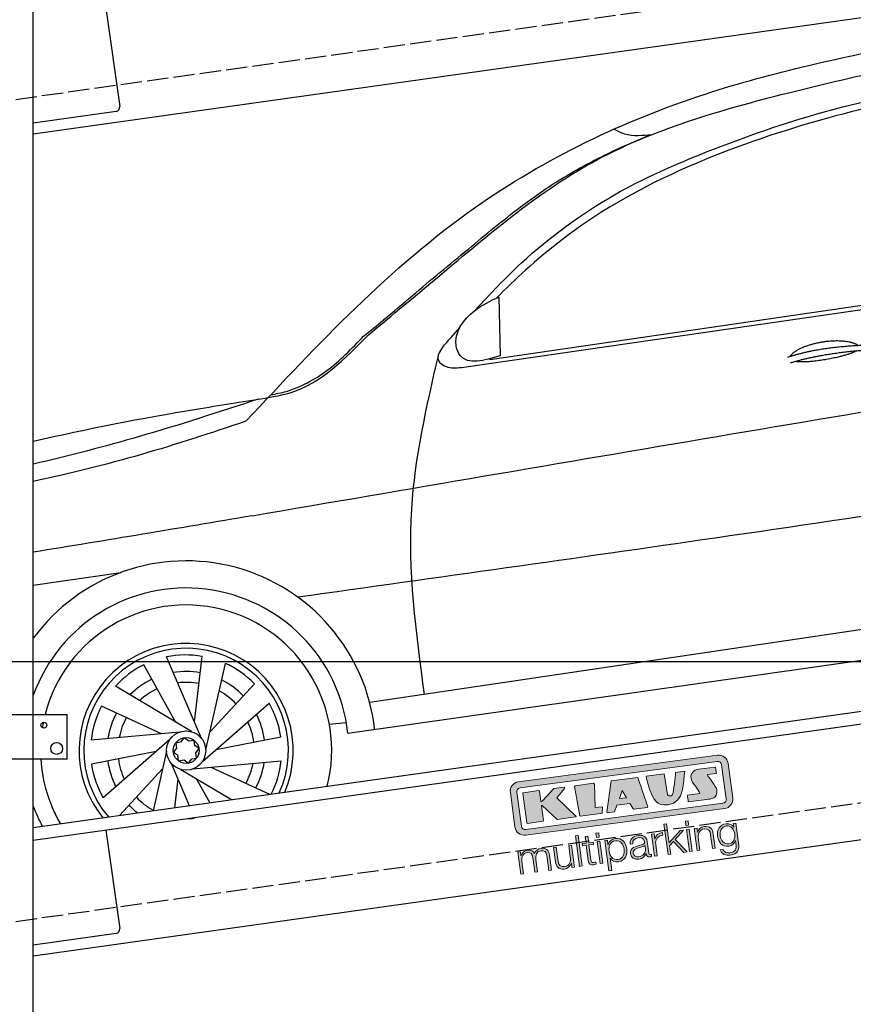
# Model space of a CAD drawing. Extents: x 13 to 6414, y -200 to 5951.
# Tile 3 of 6: x 1252 to 3214, y 1434 to 3752. Entities that reach past the tile are written whole.
import ezdxf

# ---------------------------------------------------------------- set-up
doc = ezdxf.new("R2010")
doc.units = 0
doc.header["$LTSCALE"] = 10
doc.header["$MEASUREMENT"] = 0
doc.linetypes.add('GEN3', pattern=[6.25, 5, -1.25])
doc.layers.get('0').update_dxf_attribs({"linetype": 'CONTINUOUS'})
doc.layers.get('DEFPOINTS').update_dxf_attribs({"linetype": 'CONTINUOUS'})
doc.layers.add('3', color=6, linetype='GEN3')
doc.layers.add('CAR', color=1, linetype='CONTINUOUS')
for name, color, linetype, lineweight in [('AM_0', 7, 'CONTINUOUS', 30), ('AM_5', 3, 'CONTINUOUS', 15), ('Logo', 7, 'CONTINUOUS', 25)]:
    doc.layers.add(name, color=color, linetype=linetype, lineweight=lineweight)
doc.dimstyles.new('KLAUS_DXF', dxfattribs={"dimscale": 20, "dimtxt": 3.5, "dimasz": 2, "dimexe": 2, "dimexo": 1, "dimgap": 1.5, "dimtad": 1, "dimlfac": 0.1, "dimdsep": 46, "dimtxsty": 'Standard', "dimblk": 'DOT', "dimcen": 2, "dimclrd": 256, "dimclre": 256, "dimclrt": 2, "dimadec": 0, "dimazin": 0, "dimtfac": 1, "dimtmove": 2, "dimatfit": 3, "dimfxl": 1, "dimtolj": 1, "dimarcsym": 0})

# ---------------------------------------------------------------- blocks, each defined once
blk = doc.blocks.new('_DOT')
at = {"color": 0, "linetype": 'ByBlock'}
blk.add_line((-0.5, 0), (-1, 0), dxfattribs=at)
at = {"color": 0, "linetype": 'ByBlock', "const_width": 0.5}
blk.add_lwpolyline([(-0.25, 0, 1), (0.25, 0, 1)], format="xyb", close=True, dxfattribs=at)
blk = doc.blocks.new('*D10')
at = {"layer": 'AM_5', "lineweight": -2, "transparency": 16777216}
for p, q in [((5804.1, 2240), (84.1, 2240)), ((124.1, 330), (124.1, 2200)), ((504.1, 290), (84.1, 290))]:
    blk.add_line(p, q, dxfattribs=at)
at = {"layer": 'DEFPOINTS', "color": 0, "transparency": 16777216}
for p in [(124.1, 2240), (5824.1, 2240), (524.1, 290)]:
    blk.add_point(p, dxfattribs=at)
at = {"layer": 'AM_5', "lineweight": -2, "transparency": 16777216, "xscale": 40, "yscale": 40, "zscale": 40}
for p, rotation in [((124.1, 2240), 90), ((124.1, 290), 270)]:
    blk.add_blockref('_DOT', p, dxfattribs=dict(at, rotation=rotation))
at = {"layer": 'AM_5', "color": 2, "transparency": 16777216, "insert": (59.1, 1265), "char_height": 70, "attachment_point": 5, "rotation": 90}
blk.add_mtext('\\A1;195', dxfattribs=at)
blk = doc.blocks.new('*D11')
at = {"layer": 'AM_5', "lineweight": -2, "transparency": 16777216}
for p, q in [((504.1, 3240), (84.1, 3240)), ((124.1, 2280), (124.1, 3200)), ((5804.1, 2240), (84.1, 2240))]:
    blk.add_line(p, q, dxfattribs=at)
at = {"layer": 'DEFPOINTS', "color": 0, "transparency": 16777216}
for p in [(124.1, 3240), (524.1, 3240), (5824.1, 2240)]:
    blk.add_point(p, dxfattribs=at)
at = {"layer": 'AM_5', "lineweight": -2, "transparency": 16777216, "xscale": 40, "yscale": 40, "zscale": 40}
for p, rotation in [((124.1, 3240), 90), ((124.1, 2240), 270)]:
    blk.add_blockref('_DOT', p, dxfattribs=dict(at, rotation=rotation))
at = {"layer": 'AM_5', "color": 2, "transparency": 16777216, "insert": (59.1, 2740), "char_height": 70, "attachment_point": 5, "rotation": 90}
blk.add_mtext('\\A1;100', dxfattribs=at)
blk = doc.blocks.new('KLAUS')
at = {"layer": 'Logo'}
h = blk.add_hatch(color=8, dxfattribs=at)
h.dxf.hatch_style = 2
edge = h.paths.add_edge_path()
edge.add_spline(control_points=[(3.6, 29.09), (2.88, 29.09), (2.3, 28.51), (2.3, 27.8), (2.3, 27.8), (2.3, 16.11), (2.3, 16.11), (2.3, 15.39), (2.88, 14.81), (3.6, 14.81), (3.6, 14.81), (71.16, 14.81), (71.16, 14.81), (71.88, 14.81), (72.46, 15.39), (72.46, 16.11), (72.46, 16.11), (72.46, 27.8), (72.46, 27.8), (72.46, 28.51), (71.88, 29.09), (71.16, 29.09), (71.16, 29.09), (3.6, 29.09), (3.6, 29.09), (3.6, 29.09), (3.6, 29.09), (3.6, 29.09)], knot_values=[0, 0, 0, 0, 1, 1, 1, 2, 2, 2, 3, 3, 3, 4, 4, 4, 5, 5, 5, 6, 6, 6, 7, 7, 7, 8, 8, 8, 9, 9, 9, 9], degree=3, periodic=0)
edge = h.paths.add_edge_path()
edge.add_spline(control_points=[(3.35, 31.23), (3.35, 31.23), (71.47, 31.23), (71.47, 31.23), (73.26, 31.23), (74.71, 29.77), (74.71, 27.99), (74.71, 27.99), (74.71, 16.17), (74.71, 16.17), (74.71, 14.38), (73.26, 12.93), (71.47, 12.93), (71.47, 12.93), (3.35, 12.93), (3.35, 12.93), (1.56, 12.93), (0.11, 14.38), (0.11, 16.17), (0.11, 16.17), (0.11, 27.99), (0.11, 27.99), (0.11, 29.77), (1.56, 31.23), (3.35, 31.23), (3.35, 31.23), (3.35, 31.23), (3.35, 31.23)], knot_values=[0, 0, 0, 0, 1, 1, 1, 2, 2, 2, 3, 3, 3, 4, 4, 4, 5, 5, 5, 6, 6, 6, 7, 7, 7, 8, 8, 8, 9, 9, 9, 9], degree=3, periodic=0)
h = blk.add_hatch(color=8, dxfattribs=at)
h.dxf.hatch_style = 2
edge = h.paths.add_edge_path()
edge.add_spline(control_points=[(4.5, 27.33), (4.5, 27.33), (9.7, 27.33), (9.7, 27.33), (9.84, 27.33), (9.96, 27.22), (9.96, 27.08), (9.96, 27.08), (9.96, 23.69), (9.96, 23.69), (9.96, 23.69), (9.94, 23.64), (10.04, 23.59), (10.14, 23.53), (10.2, 23.57), (10.2, 23.57), (10.2, 23.57), (10.51, 23.75), (10.51, 23.75), (10.51, 23.75), (14.94, 27.33), (14.94, 27.33), (14.94, 27.33), (18.41, 27.33), (18.41, 27.33), (18.41, 27.33), (18.49, 27.33), (18.56, 27.2), (18.65, 27.04), (18.53, 26.91), (18.53, 26.91), (18.53, 26.91), (15.49, 24.11), (15.49, 24.11), (15.49, 24.11), (21.14, 17.06), (21.14, 17.06), (21.14, 17.06), (21.13, 16.91), (21.13, 16.91), (21.08, 16.84), (20.99, 16.82), (20.99, 16.82), (20.99, 16.82), (14.7, 16.82), (14.7, 16.82), (14.7, 16.82), (10.26, 22.17), (10.26, 22.17), (10.26, 22.17), (10.19, 22.24), (10.08, 22.21), (9.97, 22.18), (9.96, 22.11), (9.96, 22.11), (9.96, 22.11), (9.96, 17.08), (9.96, 17.08), (9.96, 16.94), (9.84, 16.82), (9.7, 16.82), (9.7, 16.82), (4.5, 16.82), (4.5, 16.82), (4.36, 16.82), (4.25, 16.94), (4.25, 17.08), (4.25, 17.08), (4.25, 27.08), (4.25, 27.08), (4.25, 27.22), (4.36, 27.33), (4.5, 27.33), (4.5, 27.33), (4.5, 27.33), (4.5, 27.33)], knot_values=[0, 0, 0, 0, 1, 1, 1, 2, 2, 2, 3, 3, 3, 4, 4, 4, 5, 5, 5, 6, 6, 6, 7, 7, 7, 8, 8, 8, 9, 9, 9, 10, 10, 10, 11, 11, 11, 12, 12, 12, 13, 13, 13, 14, 14, 14, 15, 15, 15, 16, 16, 16, 17, 17, 17, 18, 18, 18, 19, 19, 19, 20, 20, 20, 21, 21, 21, 22, 22, 22, 23, 23, 23, 24, 24, 24, 25, 25, 25, 25], degree=3, periodic=0)
h = blk.add_hatch(color=8, dxfattribs=at)
h.dxf.hatch_style = 2
h.paths.add_polyline_path([(22.42, 17.06), (21.97, 27.15), (22.24, 27.33), (28.55, 27.33), (28.86, 26.97), (28.01, 19.08), (30.26, 19.07), (30.44, 18.95), (30.08, 16.95), (29.49, 16.82), (22.6, 16.82)])
h = blk.add_hatch(color=8, dxfattribs=at)
h.paths.add_polyline_path([(36.52, 21.01), (38.93, 21.01), (37.87, 23.57)])
h.paths.add_polyline_path([(34.52, 27.33), (43.65, 27.33), (45.76, 16.94), (45.57, 16.82), (40.83, 16.82), (39.89, 18.95), (35.42, 18.95), (34.27, 16.82), (31.78, 16.82), (31.66, 17)])
h = blk.add_hatch(color=8, dxfattribs=at)
h.dxf.hatch_style = 2
edge = h.paths.add_edge_path()
edge.add_spline(control_points=[(52.69, 27.32), (52.69, 27.32), (52.88, 20.14), (52.88, 20.14), (53.01, 19.89), (53.2, 19.77), (53.43, 19.71), (53.91, 19.59), (54.43, 19.57), (54.64, 20.03), (55.23, 21.34), (56.27, 25.45), (56.6, 27.33), (56.6, 27.33), (59.77, 27.33), (59.77, 27.33), (58.77, 23.9), (58.56, 16.82), (52.63, 16.76), (48.72, 16.72), (48.01, 19.35), (47.27, 22.24), (46.89, 23.68), (46.54, 27.33), (46.54, 27.33), (46.54, 27.33), (52.69, 27.32), (52.69, 27.32), (52.69, 27.32), (52.69, 27.32), (52.69, 27.32)], knot_values=[0, 0, 0, 0, 1, 1, 1, 2, 2, 2, 3, 3, 3, 4, 4, 4, 5, 5, 5, 6, 6, 6, 7, 7, 7, 8, 8, 8, 9, 9, 9, 10, 10, 10, 10], degree=3, periodic=0)
h = blk.add_hatch(color=8, dxfattribs=at)
h.dxf.hatch_style = 2
edge = h.paths.add_edge_path()
edge.add_spline(control_points=[(64.46, 27.33), (64.46, 27.33), (70.31, 27.33), (70.31, 27.33), (70.31, 26.52), (70.31, 26.02), (70.31, 25.12), (70.31, 25.12), (67.3, 25.12), (67.3, 25.12), (67.24, 25.04), (67.25, 25.11), (67.25, 24.91), (67.25, 24.88), (69.73, 20.38), (69.73, 19.57), (69.73, 16.4), (67.22, 16.81), (65.9, 16.82), (65.9, 16.82), (59.59, 16.82), (59.59, 16.82), (59.59, 17.76), (59.59, 18.23), (59.59, 19.14), (59.59, 19.14), (63.75, 19.14), (63.75, 19.14), (63.82, 19.22), (63.81, 19.11), (63.81, 19.31), (63.81, 20.32), (61.58, 23.06), (61.58, 24.63), (61.58, 26.33), (62.83, 27.34), (64.46, 27.33), (64.46, 27.33), (64.46, 27.33), (64.46, 27.33)], knot_values=[0, 0, 0, 0, 1, 1, 1, 2, 2, 2, 3, 3, 3, 4, 4, 4, 5, 5, 5, 6, 6, 6, 7, 7, 7, 8, 8, 8, 9, 9, 9, 10, 10, 10, 11, 11, 11, 12, 12, 12, 13, 13, 13, 13], degree=3, periodic=0)
h = blk.add_hatch(color=30, dxfattribs=at)
h.dxf.hatch_style = 2
h.paths.add_polyline_path([(20.07, 0), (20.99, 0), (20.99, 10.45), (20.07, 10.45)])
h = blk.add_hatch(color=30, dxfattribs=at)
h.paths.add_polyline_path([(27.1, 0), (28.03, 0), (28.03, 7.55), (27.1, 7.55)])
h.paths.add_polyline_path([(27.1, 8.98), (28.03, 8.98), (28.03, 10.45), (27.1, 10.45)])
h = blk.add_hatch(color=30, dxfattribs=at)
h.dxf.hatch_style = 2
h.paths.add_polyline_path([(50.4, 0), (51.32, 0), (51.32, 2.87), (52.82, 4.11), (55.8, 0), (56.96, 0), (53.52, 4.76), (56.74, 7.55), (55.51, 7.55), (51.32, 3.89), (51.32, 10.45), (50.4, 10.45)])
h = blk.add_hatch(color=30, dxfattribs=at)
h.paths.add_polyline_path([(57.74, 0), (58.66, 0), (58.66, 7.55), (57.74, 7.55)])
h.paths.add_polyline_path([(57.74, 8.98), (58.66, 8.98), (58.66, 10.45), (57.74, 10.45)])
h = blk.add_hatch(color=30, dxfattribs=at)
h.dxf.hatch_style = 2
edge = h.paths.add_edge_path()
edge.add_spline(control_points=[(0, 0), (0, 0), (0.92, 0), (0.92, 0), (0.92, 0), (0.92, 4.22), (0.92, 4.22), (0.94, 5.8), (1.58, 7), (3.18, 7), (4.35, 7), (4.77, 6.15), (4.76, 5.12), (4.76, 5.12), (4.76, 0), (4.76, 0), (4.76, 0), (5.68, 0), (5.68, 0), (5.68, 0), (5.68, 4.27), (5.68, 4.27), (5.68, 5.68), (6.14, 7), (7.73, 7), (9.05, 7), (9.52, 6.32), (9.52, 5.08), (9.52, 5.08), (9.52, 0), (9.52, 0), (9.52, 0), (10.44, 0), (10.44, 0), (10.44, 0), (10.44, 5.12), (10.44, 5.12), (10.44, 6.91), (9.59, 7.77), (7.94, 7.77), (6.94, 7.77), (5.99, 7.29), (5.54, 6.3), (5.26, 7.29), (4.36, 7.77), (3.37, 7.77), (2.17, 7.77), (1.38, 7.19), (0.89, 6.28), (0.89, 6.28), (0.85, 6.28), (0.85, 6.28), (0.85, 6.28), (0.85, 7.55), (0.85, 7.55), (0.85, 7.55), (0, 7.55), (0, 7.55), (0, 7.55), (0, 0), (0, 0), (0, 0), (0, 0), (0, 0)], knot_values=[0, 0, 0, 0, 1, 1, 1, 2, 2, 2, 3, 3, 3, 4, 4, 4, 5, 5, 5, 6, 6, 6, 7, 7, 7, 8, 8, 8, 9, 9, 9, 10, 10, 10, 11, 11, 11, 12, 12, 12, 13, 13, 13, 14, 14, 14, 15, 15, 15, 16, 16, 16, 17, 17, 17, 18, 18, 18, 19, 19, 19, 20, 20, 20, 21, 21, 21, 21], degree=3, periodic=0)
h = blk.add_hatch(color=30, dxfattribs=at)
h.dxf.hatch_style = 2
edge = h.paths.add_edge_path()
edge.add_spline(control_points=[(18.31, 7.55), (18.31, 7.55), (17.39, 7.55), (17.39, 7.55), (17.39, 7.55), (17.39, 3.59), (17.39, 3.59), (17.39, 2.05), (16.7, 0.56), (15.12, 0.56), (13.66, 0.56), (13.15, 1.27), (13.1, 2.64), (13.1, 2.64), (13.1, 7.55), (13.1, 7.55), (13.1, 7.55), (12.18, 7.55), (12.18, 7.55), (12.18, 7.55), (12.18, 2.65), (12.18, 2.65), (12.18, 0.89), (12.93, -0.22), (14.83, -0.22), (15.96, -0.22), (16.95, 0.35), (17.44, 1.36), (17.44, 1.36), (17.47, 1.36), (17.47, 1.36), (17.47, 1.36), (17.47, 0), (17.47, 0), (17.47, 0), (18.31, 0), (18.31, 0), (18.31, 0), (18.31, 7.55), (18.31, 7.55), (18.31, 7.55), (18.31, 7.55), (18.31, 7.55)], knot_values=[0, 0, 0, 0, 1, 1, 1, 2, 2, 2, 3, 3, 3, 4, 4, 4, 5, 5, 5, 6, 6, 6, 7, 7, 7, 8, 8, 8, 9, 9, 9, 10, 10, 10, 11, 11, 11, 12, 12, 12, 13, 13, 13, 14, 14, 14, 14], degree=3, periodic=0)
h = blk.add_hatch(color=30, dxfattribs=at)
h.dxf.hatch_style = 2
edge = h.paths.add_edge_path()
edge.add_spline(control_points=[(24.22, 9.82), (24.22, 9.82), (23.3, 9.82), (23.3, 9.82), (23.3, 9.82), (23.3, 7.55), (23.3, 7.55), (23.3, 7.55), (21.98, 7.55), (21.98, 7.55), (21.98, 7.55), (21.98, 6.78), (21.98, 6.78), (21.98, 6.78), (23.3, 6.78), (23.3, 6.78), (23.3, 6.78), (23.3, 1.61), (23.3, 1.61), (23.28, 0.32), (23.71, -0.09), (24.94, -0.09), (25.22, -0.09), (25.48, -0.06), (25.76, -0.06), (25.76, -0.06), (25.76, 0.73), (25.76, 0.73), (25.5, 0.7), (25.23, 0.69), (24.97, 0.69), (24.31, 0.73), (24.22, 1.08), (24.22, 1.68), (24.22, 1.68), (24.22, 6.78), (24.22, 6.78), (24.22, 6.78), (25.76, 6.78), (25.76, 6.78), (25.76, 6.78), (25.76, 7.55), (25.76, 7.55), (25.76, 7.55), (24.22, 7.55), (24.22, 7.55), (24.22, 7.55), (24.22, 9.82), (24.22, 9.82), (24.22, 9.82), (24.22, 9.82), (24.22, 9.82)], knot_values=[0, 0, 0, 0, 1, 1, 1, 2, 2, 2, 3, 3, 3, 4, 4, 4, 5, 5, 5, 6, 6, 6, 7, 7, 7, 8, 8, 8, 9, 9, 9, 10, 10, 10, 11, 11, 11, 12, 12, 12, 13, 13, 13, 14, 14, 14, 15, 15, 15, 16, 16, 16, 17, 17, 17, 17], degree=3, periodic=0)
h = blk.add_hatch(color=30, dxfattribs=at)
edge = h.paths.add_edge_path()
edge.add_spline(control_points=[(35.84, 3.78), (35.84, 2.21), (35.12, 0.56), (33.37, 0.56), (31.4, 0.56), (30.72, 2.21), (30.72, 3.78), (30.72, 5.49), (31.33, 7), (33.37, 7), (35.12, 7), (35.84, 5.34), (35.84, 3.78), (35.84, 3.78), (35.84, 3.78), (35.84, 3.78)], knot_values=[0, 0, 0, 0, 1, 1, 1, 2, 2, 2, 3, 3, 3, 4, 4, 4, 5, 5, 5, 5], degree=3, periodic=0)
edge = h.paths.add_edge_path()
edge.add_spline(control_points=[(29.79, -2.8), (29.79, -2.8), (30.72, -2.8), (30.72, -2.8), (30.72, -2.8), (30.72, 1.43), (30.72, 1.43), (30.72, 1.43), (30.74, 1.43), (30.74, 1.43), (31.14, 0.35), (32.24, -0.22), (33.37, -0.22), (35.66, -0.22), (36.76, 1.64), (36.76, 3.78), (36.76, 5.91), (35.66, 7.77), (33.37, 7.77), (32.15, 7.77), (31.1, 7.14), (30.67, 6.12), (30.67, 6.12), (30.64, 6.12), (30.64, 6.12), (30.64, 6.12), (30.64, 7.55), (30.64, 7.55), (30.64, 7.55), (29.79, 7.55), (29.79, 7.55), (29.79, 7.55), (29.79, -2.8), (29.79, -2.8), (29.79, -2.8), (29.79, -2.8), (29.79, -2.8)], knot_values=[0, 0, 0, 0, 1, 1, 1, 2, 2, 2, 3, 3, 3, 4, 4, 4, 5, 5, 5, 6, 6, 6, 7, 7, 7, 8, 8, 8, 9, 9, 9, 10, 10, 10, 11, 11, 11, 12, 12, 12, 12], degree=3, periodic=0)
h = blk.add_hatch(color=30, dxfattribs=at)
edge = h.paths.add_edge_path()
edge.add_spline(control_points=[(43.03, 2.93), (43.04, 1.45), (41.8, 0.56), (40.39, 0.56), (39.53, 0.56), (38.71, 1.13), (38.71, 2.05), (38.71, 3.53), (40.66, 3.51), (42.22, 3.79), (42.47, 3.84), (42.88, 3.91), (43, 4.13), (43, 4.13), (43.03, 4.13), (43.03, 4.13), (43.03, 4.13), (43.03, 2.93), (43.03, 2.93), (43.03, 2.93), (43.03, 2.93), (43.03, 2.93)], knot_values=[0, 0, 0, 0, 1, 1, 1, 2, 2, 2, 3, 3, 3, 4, 4, 4, 5, 5, 5, 6, 6, 6, 7, 7, 7, 7], degree=3, periodic=0)
edge = h.paths.add_edge_path()
edge.add_spline(control_points=[(39.03, 5.24), (39.06, 6.47), (39.91, 7), (41.05, 7), (42.14, 7), (43.03, 6.69), (43.03, 5.45), (43.03, 4.61), (42.6, 4.51), (41.84, 4.42), (39.85, 4.19), (37.79, 4.11), (37.79, 1.99), (37.79, 0.47), (38.93, -0.22), (40.32, -0.22), (41.77, -0.22), (42.43, 0.34), (43.07, 1.32), (43.07, 1.32), (43.1, 1.32), (43.1, 1.32), (43.1, 0.53), (43.25, 0), (44.19, 0), (44.43, 0), (44.58, 0.01), (44.79, 0.06), (44.79, 0.06), (44.79, 0.83), (44.79, 0.83), (44.71, 0.81), (44.6, 0.78), (44.49, 0.78), (44.13, 0.78), (43.95, 0.98), (43.95, 1.33), (43.95, 1.33), (43.95, 5.34), (43.95, 5.34), (43.95, 7.36), (42.5, 7.77), (41.17, 7.77), (39.44, 7.77), (38.2, 7.01), (38.11, 5.24), (38.11, 5.24), (39.03, 5.24), (39.03, 5.24), (39.03, 5.24), (39.03, 5.24), (39.03, 5.24)], knot_values=[0, 0, 0, 0, 1, 1, 1, 2, 2, 2, 3, 3, 3, 4, 4, 4, 5, 5, 5, 6, 6, 6, 7, 7, 7, 8, 8, 8, 9, 9, 9, 10, 10, 10, 11, 11, 11, 12, 12, 12, 13, 13, 13, 14, 14, 14, 15, 15, 15, 16, 16, 16, 17, 17, 17, 17], degree=3, periodic=0)
h = blk.add_hatch(color=30, dxfattribs=at)
h.dxf.hatch_style = 2
edge = h.paths.add_edge_path()
edge.add_spline(control_points=[(45.79, 0), (45.79, 0), (46.71, 0), (46.71, 0), (46.71, 0), (46.71, 4.03), (46.71, 4.03), (46.71, 5.59), (47.85, 6.82), (49.52, 6.73), (49.52, 6.73), (49.52, 7.66), (49.52, 7.66), (48.16, 7.72), (47.14, 7), (46.67, 5.78), (46.67, 5.78), (46.64, 5.78), (46.64, 5.78), (46.64, 5.78), (46.64, 7.55), (46.64, 7.55), (46.64, 7.55), (45.79, 7.55), (45.79, 7.55), (45.79, 7.55), (45.79, 0), (45.79, 0), (45.79, 0), (45.79, 0), (45.79, 0)], knot_values=[0, 0, 0, 0, 1, 1, 1, 2, 2, 2, 3, 3, 3, 4, 4, 4, 5, 5, 5, 6, 6, 6, 7, 7, 7, 8, 8, 8, 9, 9, 9, 10, 10, 10, 10], degree=3, periodic=0)
h = blk.add_hatch(color=30, dxfattribs=at)
h.dxf.hatch_style = 2
edge = h.paths.add_edge_path()
edge.add_spline(control_points=[(60.41, 0), (60.41, 0), (61.33, 0), (61.33, 0), (61.33, 0), (61.33, 4.41), (61.33, 4.41), (61.36, 5.89), (62.24, 7), (63.7, 7), (65.2, 7), (65.62, 6.02), (65.62, 4.71), (65.62, 4.71), (65.62, 0), (65.62, 0), (65.62, 0), (66.54, 0), (66.54, 0), (66.54, 0), (66.54, 4.86), (66.54, 4.86), (66.54, 6.66), (65.9, 7.77), (63.78, 7.77), (62.71, 7.77), (61.7, 7.16), (61.36, 6.25), (61.36, 6.25), (61.33, 6.25), (61.33, 6.25), (61.33, 6.25), (61.33, 7.55), (61.33, 7.55), (61.33, 7.55), (60.41, 7.55), (60.41, 7.55), (60.41, 7.55), (60.41, 0), (60.41, 0), (60.41, 0), (60.41, 0), (60.41, 0)], knot_values=[0, 0, 0, 0, 1, 1, 1, 2, 2, 2, 3, 3, 3, 4, 4, 4, 5, 5, 5, 6, 6, 6, 7, 7, 7, 8, 8, 8, 9, 9, 9, 10, 10, 10, 11, 11, 11, 12, 12, 12, 13, 13, 13, 14, 14, 14, 14], degree=3, periodic=0)
h = blk.add_hatch(color=30, dxfattribs=at)
edge = h.paths.add_edge_path()
edge.add_spline(control_points=[(71.32, 0.86), (69.62, 0.86), (68.83, 2.34), (68.83, 3.86), (68.83, 5.43), (69.56, 7), (71.32, 7), (73.06, 7), (73.75, 5.34), (73.75, 3.86), (73.75, 2.33), (72.91, 0.86), (71.32, 0.86), (71.32, 0.86), (71.32, 0.86), (71.32, 0.86)], knot_values=[0, 0, 0, 0, 1, 1, 1, 2, 2, 2, 3, 3, 3, 4, 4, 4, 5, 5, 5, 5], degree=3, periodic=0)
edge = h.paths.add_edge_path()
edge.add_spline(control_points=[(74.67, 7.55), (74.67, 7.55), (73.75, 7.55), (73.75, 7.55), (73.75, 7.55), (73.75, 6.25), (73.75, 6.25), (73.75, 6.25), (73.72, 6.25), (73.72, 6.25), (73.35, 7.09), (72.41, 7.77), (71.32, 7.77), (69.13, 7.77), (67.9, 6.05), (67.9, 3.97), (67.9, 1.82), (68.9, 0.09), (71.32, 0.09), (72.4, 0.09), (73.29, 0.72), (73.72, 1.64), (73.72, 1.64), (73.75, 1.64), (73.75, 1.64), (73.75, 1.64), (73.75, 0.61), (73.75, 0.61), (73.75, -1.23), (73.01, -2.24), (71.32, -2.24), (70.29, -2.24), (69.31, -1.85), (69.1, -0.73), (69.1, -0.73), (68.18, -0.73), (68.18, -0.73), (68.31, -2.34), (69.81, -3.02), (71.32, -3.02), (73.79, -3.02), (74.65, -1.64), (74.67, 0.61), (74.67, 0.61), (74.67, 7.55), (74.67, 7.55), (74.67, 7.55), (74.67, 7.55), (74.67, 7.55)], knot_values=[0, 0, 0, 0, 1, 1, 1, 2, 2, 2, 3, 3, 3, 4, 4, 4, 5, 5, 5, 6, 6, 6, 7, 7, 7, 8, 8, 8, 9, 9, 9, 10, 10, 10, 11, 11, 11, 12, 12, 12, 13, 13, 13, 14, 14, 14, 15, 15, 15, 16, 16, 16, 16], degree=3, periodic=0)
at = {"layer": 'Logo', "lineweight": 0}
for points in [[(22.42, 17.06), (21.97, 27.15), (22.24, 27.33), (28.55, 27.33), (28.86, 26.97), (28.01, 19.08), (30.26, 19.07), (30.44, 18.95), (30.08, 16.95), (29.49, 16.82), (22.6, 16.82), (22.42, 17.06), (22.42, 17.06)], [(34.52, 27.33), (43.65, 27.33), (45.76, 16.94), (45.57, 16.82), (40.83, 16.82), (39.89, 18.95), (35.42, 18.95), (34.27, 16.82), (31.78, 16.82), (31.66, 17), (34.52, 27.33), (34.52, 27.33)], [(36.52, 21.01), (38.93, 21.01), (37.87, 23.57), (36.52, 21.01), (36.52, 21.01)], [(20.07, 0), (20.99, 0), (20.99, 10.45), (20.07, 10.45), (20.07, 0), (20.07, 0)], [(27.1, 8.98), (28.03, 8.98), (28.03, 10.45), (27.1, 10.45), (27.1, 8.98), (27.1, 8.98)], [(50.4, 0), (51.32, 0), (51.32, 2.87), (52.82, 4.11), (55.8, 0), (56.96, 0), (53.52, 4.76), (56.74, 7.55), (55.51, 7.55), (51.32, 3.89), (51.32, 10.45), (50.4, 10.45), (50.4, 0), (50.4, 0)], [(57.74, 8.98), (58.66, 8.98), (58.66, 10.45), (57.74, 10.45), (57.74, 8.98), (57.74, 8.98)], [(27.1, 0), (28.03, 0), (28.03, 7.55), (27.1, 7.55), (27.1, 0), (27.1, 0)], [(57.74, 0), (58.66, 0), (58.66, 7.55), (57.74, 7.55), (57.74, 0), (57.74, 0)]]:
    blk.add_lwpolyline(points, dxfattribs=at)
for points, knots in [([(3.35, 31.23), (3.35, 31.23), (71.47, 31.23), (71.47, 31.23), (73.26, 31.23), (74.71, 29.77), (74.71, 27.99), (74.71, 27.99), (74.71, 16.17), (74.71, 16.17), (74.71, 14.38), (73.26, 12.93), (71.47, 12.93), (71.47, 12.93), (3.35, 12.93), (3.35, 12.93), (1.56, 12.93), (0.11, 14.38), (0.11, 16.17), (0.11, 16.17), (0.11, 27.99), (0.11, 27.99), (0.11, 29.77), (1.56, 31.23), (3.35, 31.23), (3.35, 31.23), (3.35, 31.23), (3.35, 31.23)], [0, 0, 0, 0, 1, 1, 1, 2, 2, 2, 3, 3, 3, 4, 4, 4, 5, 5, 5, 6, 6, 6, 7, 7, 7, 8, 8, 8, 9, 9, 9, 9]), ([(3.6, 29.09), (2.88, 29.09), (2.3, 28.51), (2.3, 27.8), (2.3, 27.8), (2.3, 16.11), (2.3, 16.11), (2.3, 15.39), (2.88, 14.81), (3.6, 14.81), (3.6, 14.81), (71.16, 14.81), (71.16, 14.81), (71.88, 14.81), (72.46, 15.39), (72.46, 16.11), (72.46, 16.11), (72.46, 27.8), (72.46, 27.8), (72.46, 28.51), (71.88, 29.09), (71.16, 29.09), (71.16, 29.09), (3.6, 29.09), (3.6, 29.09), (3.6, 29.09), (3.6, 29.09), (3.6, 29.09)], [0, 0, 0, 0, 1, 1, 1, 2, 2, 2, 3, 3, 3, 4, 4, 4, 5, 5, 5, 6, 6, 6, 7, 7, 7, 8, 8, 8, 9, 9, 9, 9]), ([(4.5, 27.33), (4.5, 27.33), (9.7, 27.33), (9.7, 27.33), (9.84, 27.33), (9.96, 27.22), (9.96, 27.08), (9.96, 27.08), (9.96, 23.69), (9.96, 23.69), (9.96, 23.69), (9.94, 23.64), (10.04, 23.59), (10.14, 23.53), (10.2, 23.57), (10.2, 23.57), (10.2, 23.57), (10.51, 23.75), (10.51, 23.75), (10.51, 23.75), (14.94, 27.33), (14.94, 27.33), (14.94, 27.33), (18.41, 27.33), (18.41, 27.33), (18.41, 27.33), (18.49, 27.33), (18.56, 27.2), (18.65, 27.04), (18.53, 26.91), (18.53, 26.91), (18.53, 26.91), (15.49, 24.11), (15.49, 24.11), (15.49, 24.11), (21.14, 17.06), (21.14, 17.06), (21.14, 17.06), (21.13, 16.91), (21.13, 16.91), (21.08, 16.84), (20.99, 16.82), (20.99, 16.82), (20.99, 16.82), (14.7, 16.82), (14.7, 16.82), (14.7, 16.82), (10.26, 22.17), (10.26, 22.17), (10.26, 22.17), (10.19, 22.24), (10.08, 22.21), (9.97, 22.18), (9.96, 22.11), (9.96, 22.11), (9.96, 22.11), (9.96, 17.08), (9.96, 17.08), (9.96, 16.94), (9.84, 16.82), (9.7, 16.82), (9.7, 16.82), (4.5, 16.82), (4.5, 16.82), (4.36, 16.82), (4.25, 16.94), (4.25, 17.08), (4.25, 17.08), (4.25, 27.08), (4.25, 27.08), (4.25, 27.22), (4.36, 27.33), (4.5, 27.33), (4.5, 27.33), (4.5, 27.33), (4.5, 27.33)], [0, 0, 0, 0, 1, 1, 1, 2, 2, 2, 3, 3, 3, 4, 4, 4, 5, 5, 5, 6, 6, 6, 7, 7, 7, 8, 8, 8, 9, 9, 9, 10, 10, 10, 11, 11, 11, 12, 12, 12, 13, 13, 13, 14, 14, 14, 15, 15, 15, 16, 16, 16, 17, 17, 17, 18, 18, 18, 19, 19, 19, 20, 20, 20, 21, 21, 21, 22, 22, 22, 23, 23, 23, 24, 24, 24, 25, 25, 25, 25]), ([(52.69, 27.32), (52.69, 27.32), (52.88, 20.14), (52.88, 20.14), (53.01, 19.89), (53.2, 19.77), (53.43, 19.71), (53.91, 19.59), (54.43, 19.57), (54.64, 20.03), (55.23, 21.34), (56.27, 25.45), (56.6, 27.33), (56.6, 27.33), (59.77, 27.33), (59.77, 27.33), (58.77, 23.9), (58.56, 16.82), (52.63, 16.76), (48.72, 16.72), (48.01, 19.35), (47.27, 22.24), (46.89, 23.68), (46.54, 27.33), (46.54, 27.33), (46.54, 27.33), (52.69, 27.32), (52.69, 27.32), (52.69, 27.32), (52.69, 27.32), (52.69, 27.32)], [0, 0, 0, 0, 1, 1, 1, 2, 2, 2, 3, 3, 3, 4, 4, 4, 5, 5, 5, 6, 6, 6, 7, 7, 7, 8, 8, 8, 9, 9, 9, 10, 10, 10, 10]), ([(64.46, 27.33), (64.46, 27.33), (70.31, 27.33), (70.31, 27.33), (70.31, 26.52), (70.31, 26.02), (70.31, 25.12), (70.31, 25.12), (67.3, 25.12), (67.3, 25.12), (67.24, 25.04), (67.25, 25.11), (67.25, 24.91), (67.25, 24.88), (69.73, 20.38), (69.73, 19.57), (69.73, 16.4), (67.22, 16.81), (65.9, 16.82), (65.9, 16.82), (59.59, 16.82), (59.59, 16.82), (59.59, 17.76), (59.59, 18.23), (59.59, 19.14), (59.59, 19.14), (63.75, 19.14), (63.75, 19.14), (63.82, 19.22), (63.81, 19.11), (63.81, 19.31), (63.81, 20.32), (61.58, 23.06), (61.58, 24.63), (61.58, 26.33), (62.83, 27.34), (64.46, 27.33), (64.46, 27.33), (64.46, 27.33), (64.46, 27.33)], [0, 0, 0, 0, 1, 1, 1, 2, 2, 2, 3, 3, 3, 4, 4, 4, 5, 5, 5, 6, 6, 6, 7, 7, 7, 8, 8, 8, 9, 9, 9, 10, 10, 10, 11, 11, 11, 12, 12, 12, 13, 13, 13, 13]), ([(0, 0), (0, 0), (0.92, 0), (0.92, 0), (0.92, 0), (0.92, 4.22), (0.92, 4.22), (0.94, 5.8), (1.58, 7), (3.18, 7), (4.35, 7), (4.77, 6.15), (4.76, 5.12), (4.76, 5.12), (4.76, 0), (4.76, 0), (4.76, 0), (5.68, 0), (5.68, 0), (5.68, 0), (5.68, 4.27), (5.68, 4.27), (5.68, 5.68), (6.14, 7), (7.73, 7), (9.05, 7), (9.52, 6.32), (9.52, 5.08), (9.52, 5.08), (9.52, 0), (9.52, 0), (9.52, 0), (10.44, 0), (10.44, 0), (10.44, 0), (10.44, 5.12), (10.44, 5.12), (10.44, 6.91), (9.59, 7.77), (7.94, 7.77), (6.94, 7.77), (5.99, 7.29), (5.54, 6.3), (5.26, 7.29), (4.36, 7.77), (3.37, 7.77), (2.17, 7.77), (1.38, 7.19), (0.89, 6.28), (0.89, 6.28), (0.85, 6.28), (0.85, 6.28), (0.85, 6.28), (0.85, 7.55), (0.85, 7.55), (0.85, 7.55), (0, 7.55), (0, 7.55), (0, 7.55), (0, 0), (0, 0), (0, 0), (0, 0), (0, 0)], [0, 0, 0, 0, 1, 1, 1, 2, 2, 2, 3, 3, 3, 4, 4, 4, 5, 5, 5, 6, 6, 6, 7, 7, 7, 8, 8, 8, 9, 9, 9, 10, 10, 10, 11, 11, 11, 12, 12, 12, 13, 13, 13, 14, 14, 14, 15, 15, 15, 16, 16, 16, 17, 17, 17, 18, 18, 18, 19, 19, 19, 20, 20, 20, 21, 21, 21, 21]), ([(18.31, 7.55), (18.31, 7.55), (17.39, 7.55), (17.39, 7.55), (17.39, 7.55), (17.39, 3.59), (17.39, 3.59), (17.39, 2.05), (16.7, 0.56), (15.12, 0.56), (13.66, 0.56), (13.15, 1.27), (13.1, 2.64), (13.1, 2.64), (13.1, 7.55), (13.1, 7.55), (13.1, 7.55), (12.18, 7.55), (12.18, 7.55), (12.18, 7.55), (12.18, 2.65), (12.18, 2.65), (12.18, 0.89), (12.93, -0.22), (14.83, -0.22), (15.96, -0.22), (16.95, 0.35), (17.44, 1.36), (17.44, 1.36), (17.47, 1.36), (17.47, 1.36), (17.47, 1.36), (17.47, 0), (17.47, 0), (17.47, 0), (18.31, 0), (18.31, 0), (18.31, 0), (18.31, 7.55), (18.31, 7.55), (18.31, 7.55), (18.31, 7.55), (18.31, 7.55)], [0, 0, 0, 0, 1, 1, 1, 2, 2, 2, 3, 3, 3, 4, 4, 4, 5, 5, 5, 6, 6, 6, 7, 7, 7, 8, 8, 8, 9, 9, 9, 10, 10, 10, 11, 11, 11, 12, 12, 12, 13, 13, 13, 14, 14, 14, 14]), ([(24.22, 9.82), (24.22, 9.82), (23.3, 9.82), (23.3, 9.82), (23.3, 9.82), (23.3, 7.55), (23.3, 7.55), (23.3, 7.55), (21.98, 7.55), (21.98, 7.55), (21.98, 7.55), (21.98, 6.78), (21.98, 6.78), (21.98, 6.78), (23.3, 6.78), (23.3, 6.78), (23.3, 6.78), (23.3, 1.61), (23.3, 1.61), (23.28, 0.32), (23.71, -0.09), (24.94, -0.09), (25.22, -0.09), (25.48, -0.06), (25.76, -0.06), (25.76, -0.06), (25.76, 0.73), (25.76, 0.73), (25.5, 0.7), (25.23, 0.69), (24.97, 0.69), (24.31, 0.73), (24.22, 1.08), (24.22, 1.68), (24.22, 1.68), (24.22, 6.78), (24.22, 6.78), (24.22, 6.78), (25.76, 6.78), (25.76, 6.78), (25.76, 6.78), (25.76, 7.55), (25.76, 7.55), (25.76, 7.55), (24.22, 7.55), (24.22, 7.55), (24.22, 7.55), (24.22, 9.82), (24.22, 9.82), (24.22, 9.82), (24.22, 9.82), (24.22, 9.82)], [0, 0, 0, 0, 1, 1, 1, 2, 2, 2, 3, 3, 3, 4, 4, 4, 5, 5, 5, 6, 6, 6, 7, 7, 7, 8, 8, 8, 9, 9, 9, 10, 10, 10, 11, 11, 11, 12, 12, 12, 13, 13, 13, 14, 14, 14, 15, 15, 15, 16, 16, 16, 17, 17, 17, 17]), ([(29.79, -2.8), (29.79, -2.8), (30.72, -2.8), (30.72, -2.8), (30.72, -2.8), (30.72, 1.43), (30.72, 1.43), (30.72, 1.43), (30.74, 1.43), (30.74, 1.43), (31.14, 0.35), (32.24, -0.22), (33.37, -0.22), (35.66, -0.22), (36.76, 1.64), (36.76, 3.78), (36.76, 5.91), (35.66, 7.77), (33.37, 7.77), (32.15, 7.77), (31.1, 7.14), (30.67, 6.12), (30.67, 6.12), (30.64, 6.12), (30.64, 6.12), (30.64, 6.12), (30.64, 7.55), (30.64, 7.55), (30.64, 7.55), (29.79, 7.55), (29.79, 7.55), (29.79, 7.55), (29.79, -2.8), (29.79, -2.8), (29.79, -2.8), (29.79, -2.8), (29.79, -2.8)], [0, 0, 0, 0, 1, 1, 1, 2, 2, 2, 3, 3, 3, 4, 4, 4, 5, 5, 5, 6, 6, 6, 7, 7, 7, 8, 8, 8, 9, 9, 9, 10, 10, 10, 11, 11, 11, 12, 12, 12, 12]), ([(35.84, 3.78), (35.84, 2.21), (35.12, 0.56), (33.37, 0.56), (31.4, 0.56), (30.72, 2.21), (30.72, 3.78), (30.72, 5.49), (31.33, 7), (33.37, 7), (35.12, 7), (35.84, 5.34), (35.84, 3.78), (35.84, 3.78), (35.84, 3.78), (35.84, 3.78)], [0, 0, 0, 0, 1, 1, 1, 2, 2, 2, 3, 3, 3, 4, 4, 4, 5, 5, 5, 5]), ([(39.03, 5.24), (39.06, 6.47), (39.91, 7), (41.05, 7), (42.14, 7), (43.03, 6.69), (43.03, 5.45), (43.03, 4.61), (42.6, 4.51), (41.84, 4.42), (39.85, 4.19), (37.79, 4.11), (37.79, 1.99), (37.79, 0.47), (38.93, -0.22), (40.32, -0.22), (41.77, -0.22), (42.43, 0.34), (43.07, 1.32), (43.07, 1.32), (43.1, 1.32), (43.1, 1.32), (43.1, 0.53), (43.25, 0), (44.19, 0), (44.43, 0), (44.58, 0.01), (44.79, 0.06), (44.79, 0.06), (44.79, 0.83), (44.79, 0.83), (44.71, 0.81), (44.6, 0.78), (44.49, 0.78), (44.13, 0.78), (43.95, 0.98), (43.95, 1.33), (43.95, 1.33), (43.95, 5.34), (43.95, 5.34), (43.95, 7.36), (42.5, 7.77), (41.17, 7.77), (39.44, 7.77), (38.2, 7.01), (38.11, 5.24), (38.11, 5.24), (39.03, 5.24), (39.03, 5.24), (39.03, 5.24), (39.03, 5.24), (39.03, 5.24)], [0, 0, 0, 0, 1, 1, 1, 2, 2, 2, 3, 3, 3, 4, 4, 4, 5, 5, 5, 6, 6, 6, 7, 7, 7, 8, 8, 8, 9, 9, 9, 10, 10, 10, 11, 11, 11, 12, 12, 12, 13, 13, 13, 14, 14, 14, 15, 15, 15, 16, 16, 16, 17, 17, 17, 17]), ([(45.79, 0), (45.79, 0), (46.71, 0), (46.71, 0), (46.71, 0), (46.71, 4.03), (46.71, 4.03), (46.71, 5.59), (47.85, 6.82), (49.52, 6.73), (49.52, 6.73), (49.52, 7.66), (49.52, 7.66), (48.16, 7.72), (47.14, 7), (46.67, 5.78), (46.67, 5.78), (46.64, 5.78), (46.64, 5.78), (46.64, 5.78), (46.64, 7.55), (46.64, 7.55), (46.64, 7.55), (45.79, 7.55), (45.79, 7.55), (45.79, 7.55), (45.79, 0), (45.79, 0), (45.79, 0), (45.79, 0), (45.79, 0)], [0, 0, 0, 0, 1, 1, 1, 2, 2, 2, 3, 3, 3, 4, 4, 4, 5, 5, 5, 6, 6, 6, 7, 7, 7, 8, 8, 8, 9, 9, 9, 10, 10, 10, 10]), ([(60.41, 0), (60.41, 0), (61.33, 0), (61.33, 0), (61.33, 0), (61.33, 4.41), (61.33, 4.41), (61.36, 5.89), (62.24, 7), (63.7, 7), (65.2, 7), (65.62, 6.02), (65.62, 4.71), (65.62, 4.71), (65.62, 0), (65.62, 0), (65.62, 0), (66.54, 0), (66.54, 0), (66.54, 0), (66.54, 4.86), (66.54, 4.86), (66.54, 6.66), (65.9, 7.77), (63.78, 7.77), (62.71, 7.77), (61.7, 7.16), (61.36, 6.25), (61.36, 6.25), (61.33, 6.25), (61.33, 6.25), (61.33, 6.25), (61.33, 7.55), (61.33, 7.55), (61.33, 7.55), (60.41, 7.55), (60.41, 7.55), (60.41, 7.55), (60.41, 0), (60.41, 0), (60.41, 0), (60.41, 0), (60.41, 0)], [0, 0, 0, 0, 1, 1, 1, 2, 2, 2, 3, 3, 3, 4, 4, 4, 5, 5, 5, 6, 6, 6, 7, 7, 7, 8, 8, 8, 9, 9, 9, 10, 10, 10, 11, 11, 11, 12, 12, 12, 13, 13, 13, 14, 14, 14, 14]), ([(74.67, 7.55), (74.67, 7.55), (73.75, 7.55), (73.75, 7.55), (73.75, 7.55), (73.75, 6.25), (73.75, 6.25), (73.75, 6.25), (73.72, 6.25), (73.72, 6.25), (73.35, 7.09), (72.41, 7.77), (71.32, 7.77), (69.13, 7.77), (67.9, 6.05), (67.9, 3.97), (67.9, 1.82), (68.9, 0.09), (71.32, 0.09), (72.4, 0.09), (73.29, 0.72), (73.72, 1.64), (73.72, 1.64), (73.75, 1.64), (73.75, 1.64), (73.75, 1.64), (73.75, 0.61), (73.75, 0.61), (73.75, -1.23), (73.01, -2.24), (71.32, -2.24), (70.29, -2.24), (69.31, -1.85), (69.1, -0.73), (69.1, -0.73), (68.18, -0.73), (68.18, -0.73), (68.31, -2.34), (69.81, -3.02), (71.32, -3.02), (73.79, -3.02), (74.65, -1.64), (74.67, 0.61), (74.67, 0.61), (74.67, 7.55), (74.67, 7.55), (74.67, 7.55), (74.67, 7.55), (74.67, 7.55)], [0, 0, 0, 0, 1, 1, 1, 2, 2, 2, 3, 3, 3, 4, 4, 4, 5, 5, 5, 6, 6, 6, 7, 7, 7, 8, 8, 8, 9, 9, 9, 10, 10, 10, 11, 11, 11, 12, 12, 12, 13, 13, 13, 14, 14, 14, 15, 15, 15, 16, 16, 16, 16]), ([(71.32, 0.86), (69.62, 0.86), (68.83, 2.34), (68.83, 3.86), (68.83, 5.43), (69.56, 7), (71.32, 7), (73.06, 7), (73.75, 5.34), (73.75, 3.86), (73.75, 2.33), (72.91, 0.86), (71.32, 0.86), (71.32, 0.86), (71.32, 0.86), (71.32, 0.86)], [0, 0, 0, 0, 1, 1, 1, 2, 2, 2, 3, 3, 3, 4, 4, 4, 5, 5, 5, 5]), ([(43.03, 2.93), (43.04, 1.45), (41.8, 0.56), (40.39, 0.56), (39.53, 0.56), (38.71, 1.13), (38.71, 2.05), (38.71, 3.53), (40.66, 3.51), (42.22, 3.79), (42.47, 3.84), (42.88, 3.91), (43, 4.13), (43, 4.13), (43.03, 4.13), (43.03, 4.13), (43.03, 4.13), (43.03, 2.93), (43.03, 2.93), (43.03, 2.93), (43.03, 2.93), (43.03, 2.93)], [0, 0, 0, 0, 1, 1, 1, 2, 2, 2, 3, 3, 3, 4, 4, 4, 5, 5, 5, 6, 6, 6, 7, 7, 7, 7])]:
    blk.add_open_spline(points, degree=3, knots=knots, dxfattribs=at)
blk = doc.blocks.new('Car 175  EG')
at = {"layer": 'CAR'}
for p, q in [((15904.4, 2206.8), (17534.5, 2444.4)), ((15837.3, 2188.3), (17534.5, 2433.4)), ((15925.3, 2353.7), (15928.4, 2215.5)), ((15904.4, 2206.8), (15903.1, 2208.3)), ((14829.8, 1675.6), (15036.1, 1705.6)), ((17476, 1674.8), (15621.3, 1399.3)), ((15569.8, 1327.3), (17534.5, 1606.5)), ((15208.9, 1353.8), (15227.2, 1508)), ((15165.5, 1352.4), (15089.7, 1488)), ((15225.6, 1314.9), (15143.5, 1506.5)), ((15235.4, 1288.1), (15281.7, 1491.4)), ((15201.9, 1330.7), (15022.8, 1437.5)), ((15244.8, 1329.5), (15350.3, 1443.4)), ((15131.2, 1325.7), (14990.2, 1390.9)), ((15227.7, 1260.7), (15384.6, 1398)), ((15526, 1348.2), (15566.2, 1352.4)), ((15173.4, 1329.6), (14965.8, 1310.7)), ((15529.8, 1321.6), (15530, 1321.6)), ((15151.1, 1312), (14994.2, 1174.6)), ((15259.6, 1288.6), (15411.9, 1318.8)), ((15119.2, 1284), (14966.8, 1253.8)), ((15143.3, 1284.5), (15111.5, 1144.7)), ((15153.2, 1257.8), (15196.5, 1156.6)), ((15205.3, 1243.1), (15413, 1261.9)), ((15133.9, 1243.2), (15032.4, 1133.6)), ((15176.8, 1242), (15296.4, 1170.7)), ((15247.5, 1246.9), (15385.6, 1183.2)), ((15169.9, 1218.9), (15161.9, 1151.7)), ((15213.3, 1220.3), (15245, 1163.4))]:
    blk.add_line(p, q, dxfattribs=at)
for points in [[(15176.3, 1305.6), (15164.8, 1304), (15166.5, 1291.9)], [(15195.5, 1308.3), (15184.1, 1316.5), (15176.3, 1305.6)], [(15209.9, 1298), (15208.2, 1310.1), (15195.5, 1308.3)], [(15212.3, 1280.7), (15219.7, 1291), (15209.9, 1298)], [(15166.5, 1291.9), (15159.7, 1282.3), (15168.8, 1275.8)], [(15168.8, 1275.8), (15170.7, 1262.4), (15184.8, 1264.4)], [(15202.5, 1266.9), (15214, 1268.5), (15212.3, 1280.7)], [(15184.8, 1264.4), (15195.3, 1256.8), (15202.5, 1266.9)]]:
    blk.add_lwpolyline(points, dxfattribs=at)
for radius in [46.1, 30.3]:
    blk.add_circle((15189.4, 1286.3), radius, dxfattribs=at)
for radius, start, end in [(446.4, 6.4181, 143.6612), (382.6, 6.1394, 160.0364), (342.5, 345.7891, 165.6665), (252, 337.0903, 218.9097), (240.7, 335.4593, 220.5407), (224.9, 80.3101, 101.7752), (224.9, 116.3101, 137.7752), (224.9, 44.3101, 65.7752), (186, 79.7019, 99.3476), (186, 115.7019, 135.3476), (160.5, 79.1419, 97.0908), (186, 43.7019, 63.3476), (160.5, 115.1419, 133.0908), (160.5, 43.1419, 61.0908), (224.9, 152.3101, 173.7752), (224.9, 8.3101, 29.7752), (186, 151.7019, 171.3476), (186, 7.7019, 27.3476), (342.5, 168.7754, 170.9664), (160.5, 151.1419, 169.0908), (160.5, 7.1419, 25.0908), (342.5, 183.385, 210.2109), (224.9, 188.3101, 209.7752), (186, 187.7019, 207.3476), (160.5, 187.1419, 205.0908), (160.5, 331.1419, 349.0908), (186, 331.7019, 351.3476), (224.9, 332.861, 353.7752), (160.5, 223.1419, 241.0908), (382.6, 199.9636, 207.776), (342.5, 203.2572, 210.2109), (186, 223.7019, 232.0913), (160.5, 271.3988, 277.0908)]:
    blk.add_arc((15189.4, 1286.3), radius, start, end, dxfattribs=at)
for points, degree, knots in [([(15618.2, 2264.7), (15674.3, 2311.2), (15844.4, 2452.1), (16141.1, 2707.5), (16615.8, 2842.2), (17080.9, 2943.8), (17393.7, 2966.3), (17534.5, 2975.9)], 3, [0, 0, 0, 0, 218.844855, 663.888154, 1156.086056, 1672.421782, 2095.069104, 2095.069104, 2095.069104, 2095.069104]), ([(15870.3, 2323.5), (15905.1, 2361.8), (16002.8, 2464), (16183.7, 2597.6), (16428.6, 2705), (16716.3, 2804.6), (17034, 2867.2), (17259.6, 2884.4), (17358.3, 2891.9)], 3, [117.352309, 117.352309, 117.352309, 117.352309, 272.540859, 541.806129, 784.156862, 1072.446581, 1454.195977, 1751.061842, 1751.061842, 1751.061842, 1751.061842]), ([(16895.9, 2820.7), (16868.2, 2815.3), (16735.5, 2787.6), (16485.8, 2714.9), (16203.2, 2589.4), (16018.5, 2448.5), (15942, 2373.8), (15919.7, 2351.2)], 3, [511.867426, 511.867426, 511.867426, 511.867426, 596.429185, 918.958376, 1290.506038, 1516.177085, 1611.41328, 1611.41328, 1611.41328, 1611.41328]), ([(16611.3, 2214.3), (16614.7, 2222.5), (16638.9, 2239.9), (16692.8, 2256.8), (16739.6, 2253.7), (16764.7, 2244.8), (16770, 2240.2), (16770.2, 2240)], 5, [0.0314681, 0.0314681, 0.0314681, 0.0314681, 0.0314681, 0.0314681, 0.300106, 0.500106, 0.5095952, 0.5095952, 0.5095952, 0.5095952, 0.5095952, 0.5095952]), ([(16766.9, 2227.5), (16763.5, 2225.2), (16746.7, 2217), (16713.5, 2208.3), (16667.2, 2200.5), (16635.8, 2199.7), (16622.5, 2202.2)], 5, [0.6133618, 0.6133618, 0.6133618, 0.6133618, 0.6133618, 0.6133618, 0.700106, 0.9252293, 0.9252293, 0.9252293, 0.9252293, 0.9252293, 0.9252293]), ([(14829.8, 2014.5), (14956.7, 2044), (15138.7, 2078.7), (15321.3, 2107.4), (15375.3, 2115.9)], 3, [321.085946, 321.085946, 321.085946, 321.085946, 711.926076, 875.841352, 875.841352, 875.841352, 875.841352]), ([(15358.8, 2113.3), (15266.1, 2083), (15091.4, 2025.8), (14913.6, 1980.1), (14829.8, 1960.2)], 3, [0, 0, 0, 0, 292.649702, 551.118371, 551.118371, 551.118371, 551.118371]), ([(15330.2, 2061.6), (15248.5, 2034.3), (15083.8, 1979.1), (14915.2, 1938.3), (14829.8, 1919.8)], 3, [0, 0, 0, 0, 258.392711, 520.699184, 520.699184, 520.699184, 520.699184]), ([(17534.5, 1951.4), (17167.9, 1895.6), (16474.5, 1790.1), (15779.9, 1692.9), (15452.5, 1647)], 3, [47.181125, 47.181125, 47.181125, 47.181125, 1159.478774, 2151.345069, 2151.345069, 2151.345069, 2151.345069])]:
    blk.add_open_spline(points, degree=degree, knots=knots, dxfattribs=at)
for points in [[(15330.2, 2061.6), (15870.1, 2565), (16411.1, 2831.7), (16902.4, 2952.8)], [(15853.5, 2466.7), (15976.5, 2566.2), (16064.6, 2627.3), (16166.6, 2684), (16222.7, 2710.7), (16281, 2735.6)], [(16285, 2736), (16221.4, 2737.4), (16195.8, 2748.8)], [(15606.8, 2261.4), (15654.2, 2299.9), (15721.4, 2357), (15853.5, 2466.7)], [(15928.4, 2215.5), (15834.5, 2215.9), (15824.8, 2238.4), (15868, 2321.6), (15925.3, 2353.7)], [(15375.3, 2115.9), (15436.3, 2129.2), (15618.2, 2264.7)], [(15388.5, 2123.8), (15425.2, 2131.7), (15475.3, 2152.2), (15520.3, 2180.5), (15606.8, 2261.4)], [(15792.7, 2235.3), (15782.6, 2206.6), (15786.7, 2198.8)], [(15782.1, 2215.5), (15719.4, 1855.1), (15749.4, 1418.3)], [(15786.7, 2198.8), (15801.1, 2190.3), (15837.3, 2188.3)]]:
    blk.add_spline(points, degree=3, dxfattribs=at)
for points, degree in [([(15792.7, 2235.3), (15806.1, 2250.8), (15819.6, 2266.3), (15833.2, 2281.7)], 3), ([(15824, 2248.4), (15824.2, 2249), (15824.5, 2249.6), (15824.8, 2250.2)], 3), ([(16605.4, 2212.3), (16678.6, 2237), (16785.1, 2240.6)], 2), ([(16611.9, 2199.1), (16683.9, 2221.3), (16784.3, 2228.9)], 2), ([(15344.8, 1838.9), (16073.8, 1963.9), (16802.9, 2088.9), (17534.5, 2207.8)], 3), ([(15344.8, 1838.9), (15173.2, 1809.8), (15001.6, 1780.7), (14829.8, 1753.3)], 3)]:
    blk.add_open_spline(points, degree=degree, dxfattribs=at)

msp = doc.modelspace()

# ---------------------------------------------------------------- linework, layer by layer
for p, q in [((1284.081, 296.226), (1284.081, 3936.226)), ((3988.805, 3862.357), (1284.081, 3482.233)), ((1454.82, 3778.882), (1487.386, 3547.159)), ((1478.875, 3535.865), (1284.081, 3508.488)), ((1284.081, 1850.181), (3901.558, 2218.044)), ((3900.782, 2187.64), (1284.081, 1819.886)), ((524.081, 2116.226), (1364.058, 2116.226)), ((1364.058, 2011.226), (1364.058, 2116.226)), ((1364.058, 2011.226), (524.081, 2011.226)), ((4020.901, 1931.868), (1284.081, 1547.233)), ((1454.82, 1843.882), (1487.386, 1612.159)), ((1478.875, 1600.865), (1284.081, 1573.488))]:
    msp.add_line(p, q)
for centre, radius in [((1309.081, 2091.226), 7), ((1339.081, 2036.226), 14)]:
    msp.add_circle(centre, radius)
for centre in [(1477.483, 3545.768), (1477.483, 1610.768)]:
    msp.add_arc(centre, 10, 278, 8)
at = {"layer": '3'}
for p, q in [((747.49, 3494.675), (5754.898, 4198.42)), ((747.49, 1559.675), (5754.898, 2263.42))]:
    msp.add_line(p, q, dxfattribs=at)

# ---------------------------------------------------------------- block references
at = {"xscale": 6.929133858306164, "yscale": 6.929133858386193, "zscale": 6.929133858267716, "rotation": 7.614101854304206}
msp.add_blockref('KLAUS', (2431.544, 1740.306), dxfattribs=at)
at = {"layer": 'AM_0'}
msp.add_blockref('Car 175  EG', (-13545.683, 745.11), dxfattribs=at)

# ---------------------------------------------------------------- dimensions: what is measured, and where the dimension line sits
at = {"layer": 'AM_5'}
for base, p1, p2, override, picture, middle in [((124.09, 3240), (5824.081, 2240), (524.081, 3240), {"dimpost": '', "dimtol": 0, "dimlim": 0, "dimtp": 0, "dimtm": 0, "dimtfac": 1, "dimtdec": 2, "dimtolj": 1, "dimtzin": 7}, '*D11', (59.09, 2740)), ((124.09, 2240), (524.081, 290), (5824.081, 2240), {"dimtol": 0, "dimlim": 0, "dimtp": 0, "dimtm": 0, "dimtfac": 1, "dimtdec": 2, "dimtolj": 1, "dimtzin": 7}, '*D10', (59.09, 1265))]:
    dim = msp.add_linear_dim(base=base, p1=p1, p2=p2, angle=90, dimstyle='KLAUS_DXF', override=override, dxfattribs=at)
    dim.commit()
    dim.dimension.update_dxf_attribs({"geometry": picture, "text_midpoint": middle})

doc.saveas('drawing.dxf')
